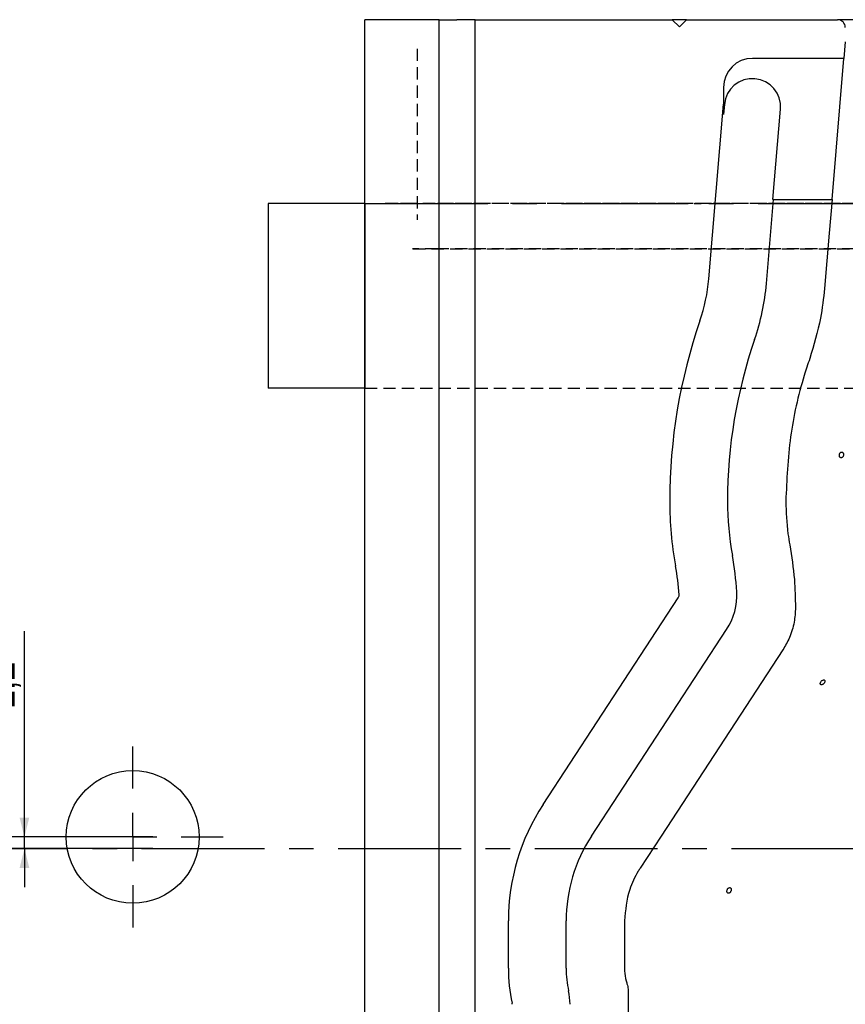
# Model space of a CAD drawing. Header units: millimetres. Extents: x 8 to 832, y 8 to 586.
# Tile 19 of 24: x 422 to 507, y 307 to 409. Entities that reach past the tile are written whole.
import ezdxf

# ---------------------------------------------------------------- set-up
doc = ezdxf.new("R2010")
doc.units = ezdxf.units.MM
doc.linetypes.add('CENTERX2', pattern=[20.32, 12.7, -2.54, 2.54, -2.54])
doc.linetypes.add('HIDDEN', pattern=[1.905, 1.27, -0.635])
for name, color, linetype in [('CENTERLINE', 4, 'CENTERX2'), ('DIMENSIONS', 2, 'Continuous'), ('HIDDEN', 3, 'HIDDEN')]:
    doc.layers.add(name, color=color, linetype=linetype)
doc.layers.add('OUTLINE', color=7, linetype='Continuous', lineweight=25)
doc.styles.add('SLDTEXTSTYLE0', font='TXT', dxfattribs={"width": 0.75})
doc.dimstyles.new('SLDDIMSTYLE0', dxfattribs={"dimtxt": 3.5, "dimasz": 2, "dimexe": 0, "dimexo": 0.0625, "dimgap": 0.875, "dimtad": 1, "dimrnd": 1e-09, "dimzin": 12, "dimdsep": 46, "dimtxsty": 'SLDTEXTSTYLE0', "dimsah": 1, "dimcen": 0.09, "dimadec": 0, "dimazin": 3, "dimtfac": 1, "dimtofl": 0, "dimtmove": 0, "dimatfit": 3, "dimfxl": 0, "dimfrac": 2, "dimtolj": 1, "dimtzin": 12, "dimarcsym": 0})
doc.dimstyles.new('SLDDIMSTYLE2', dxfattribs={"dimtxt": 3.5, "dimasz": 2, "dimexe": 0, "dimexo": 0.0625, "dimgap": 0.875, "dimtad": 1, "dimdec": 1, "dimrnd": 1e-09, "dimzin": 12, "dimdsep": 46, "dimtxsty": 'SLDTEXTSTYLE0', "dimsah": 1, "dimcen": 0.09, "dimadec": 0, "dimazin": 3, "dimtfac": 1, "dimtdec": 1, "dimtmove": 0, "dimatfit": 0, "dimfxl": 0, "dimfrac": 2, "dimtolj": 1, "dimtzin": 12, "dimarcsym": 0})

# ---------------------------------------------------------------- blocks, each defined once
blk = doc.blocks.new('_D_9')
at = {"layer": 'DIMENSIONS'}
for p, q in [((422.58, 324.31), (422.58, 345.6)), ((435.84, 324.31), (420.58, 324.31)), ((422.58, 323.11), (422.58, 324.31)), ((435.84, 323.11), (420.58, 323.11)), ((422.58, 323.11), (422.58, 319.11))]:
    blk.add_line(p, q, dxfattribs=at)
for points in [[(422.58, 324.31), (423.08, 326.31), (422.08, 326.31)], [(422.58, 323.11), (422.08, 321.11), (423.08, 321.11)]]:
    blk.add_solid(points, dxfattribs=at)
at = {"layer": 'DIMENSIONS', "insert": (418.07, 337.55), "char_height": 3.5, "attachment_point": 1, "rotation": 90, "style": 'SLDTEXTSTYLE0'}
blk.add_mtext('1,2', dxfattribs=at)
blk = doc.blocks.new('_D_10')
at = {"layer": 'DIMENSIONS'}
for p, q in [((719.01, 408.81), (762.87, 408.81)), ((760.87, 408.81), (760.87, 323.11)), ((727.29, 323.11), (762.87, 323.11))]:
    blk.add_line(p, q, dxfattribs=at)
for points in [[(760.87, 408.81), (760.37, 406.81), (761.37, 406.81)], [(760.87, 323.11), (761.37, 325.11), (760.37, 325.11)]]:
    blk.add_solid(points, dxfattribs=at)
at = {"layer": 'DIMENSIONS', "char_height": 3.5, "attachment_point": 1, "rotation": 90, "style": 'SLDTEXTSTYLE0'}
for s, insert in [('85,7', (756.35, 367.69)), ('Invert', (756.35, 353.89))]:
    blk.add_mtext(s, dxfattribs=dict(at, insert=insert))
blk = doc.blocks.new('_D_11')
at = {"layer": 'DIMENSIONS'}
for p, q in [((152.3, 323.11), (118.78, 323.11)), ((120.78, 237.41), (120.78, 323.11)), ((193.86, 237.41), (118.78, 237.41))]:
    blk.add_line(p, q, dxfattribs=at)
for points in [[(120.78, 323.11), (120.28, 321.11), (121.28, 321.11)], [(120.78, 237.41), (121.28, 239.41), (120.28, 239.41)]]:
    blk.add_solid(points, dxfattribs=at)
at = {"layer": 'DIMENSIONS', "char_height": 3.5, "attachment_point": 1, "rotation": 90, "style": 'SLDTEXTSTYLE0'}
for s, insert in [('85,7', (116.27, 282.57)), ('invert', (116.27, 268.9))]:
    blk.add_mtext(s, dxfattribs=dict(at, insert=insert))
blk = doc.blocks.new('SW_CENTERMARKSYMBOL_0')
at = {"layer": 'CENTERLINE', "color": 0}
for p, q in [((0, 5), (0, 9.36)), ((0, 0), (0, 2.5)), ((-5, 0), (-9.36, 0)), ((0, 0), (-2.5, 0)), ((0, 0), (0, -2.5)), ((0, 0), (2.5, 0)), ((5, 0), (9.36, 0)), ((0, -5), (0, -9.36))]:
    blk.add_line(p, q, dxfattribs=at)

msp = doc.modelspace()

# ---------------------------------------------------------------- linework, layer by layer
at = {"layer": 'CENTERLINE'}
for p, q in [((457.772, 389.812), (709.247, 389.812)), ((129.887, 323.112), (715.108, 323.112))]:
    msp.add_line(p, q, dxfattribs=at)
at = {"layer": 'HIDDEN'}
for p, q in [((463.162, 405.812), (463.162, 388.112)), ((520.272, 389.812), (459.859, 389.812)), ((462.708, 389.812), (459.859, 389.812)), ((462.708, 389.812), (465.261, 389.812)), ((510.272, 389.812), (465.261, 389.812)), ((487.996, 389.812), (492.537, 389.812)), ((465.261, 385.112), (462.703, 385.112)), ((462.708, 385.112), (462.763, 385.112)), ((462.763, 385.112), (510.272, 385.112)), ((510.272, 385.112), (465.261, 385.112)), ((457.772, 370.712), (709.247, 370.712))]:
    msp.add_line(p, q, dxfattribs=at)
at = {"layer": 'OUTLINE'}
for p, q in [((457.772, 151.956), (457.772, 408.812)), ((465.452, 408.812), (457.772, 408.812)), ((465.452, 151.956), (465.452, 408.812)), ((465.452, 408.812), (467.272, 408.812)), ((469.152, 408.812), (467.272, 408.812)), ((469.152, 151.956), (469.152, 408.812)), ((469.152, 408.812), (489.522, 408.812)), ((489.522, 408.812), (490.272, 408.062)), ((491.022, 408.812), (489.522, 408.812)), ((490.272, 408.062), (491.022, 408.812)), ((491.022, 408.812), (506.622, 408.812)), ((533.922, 408.812), (506.622, 408.812)), ((507.422, 406.517), (507.279, 404.812)), ((507.279, 404.812), (497.836, 404.812)), ((506.052, 390.222), (507.283, 404.812)), ((507.283, 404.812), (507.279, 404.812)), ((494.836, 401.812), (494.836, 400.064)), ((493.315, 382.025), (494.836, 400.064)), ((494.825, 399.812), (494.836, 399.812)), ((494.836, 400.064), (494.836, 399.812)), ((494.925, 400.056), (494.836, 398.995)), ((494.836, 398.995), (494.836, 399.812)), ((499.937, 390.222), (500.725, 399.567)), ((499.267, 381.523), (500, 390.222)), ((500, 390.222), (499.937, 390.222)), ((500, 390.222), (506.049, 390.222)), ((506.049, 390.222), (506.052, 390.222)), ((457.772, 389.812), (447.772, 389.812)), ((447.772, 389.812), (447.772, 370.712)), ((457.772, 389.812), (457.772, 370.712)), ((457.772, 370.712), (447.772, 370.712)), ((476.184, 327.662), (490.156, 349.03)), ((481.183, 324.393), (495.155, 345.761)), ((472.597, 310.723), (472.597, 315.623)), ((478.571, 310.723), (478.571, 315.623)), ((484.597, 315.623), (484.597, 310.723)), ((484.828, 309.223), (484.859, 309.123)), ((484.997, 308.223), (484.997, 215.106))]:
    msp.add_line(p, q, dxfattribs=at)
at = {"layer": 'OUTLINE', "flags": 128}
for points in [[(506.049, 390.222), (505.755, 386.741), (505.273, 381.017)], [(500.968, 343.639), (488.378, 324.384), (486.228, 321.095)]]:
    msp.add_lwpolyline(points, dxfattribs=at)
at = {"layer": 'OUTLINE'}
msp.add_circle((433.772, 324.312), 6.864, dxfattribs=at)
for centre, radius, start, end in [((506.622, 408.012), 0.8, 0, 90), ((497.836, 401.812), 3, 90, 180), ((497.825, 399.812), 2.91, 355.18058, 175.18058), ((497.825, 399.812), 3, 175.18058, 180), ((475.378, 383.538), 18, 340.98751, 355.18058), ((475.378, 383.538), 23.973, 340.98751, 355.18058), ((546.541, 359.017), 57.268, 160.98751, 180), ((546.541, 359.017), 51.295, 160.98751, 180), ((526.272, 359.017), 37, 180, 190.38886), ((526.272, 359.017), 31.027, 180, 190.38886), ((466.272, 348.017), 29.973, 3.13868, 10.38886), ((466.272, 348.017), 24, 3.13868, 10.38886), ((489.737, 349.304), 0.5, 326.82107, 3.13868), ((489.737, 349.304), 6.473, 326.82107, 3.13868), ((494.597, 315.623), 22, 146.82107, 180), ((494.597, 315.623), 16.027, 146.82107, 180), ((489.597, 310.723), 17, 180, 192.27381), ((489.597, 310.723), 11.027, 180, 192.27381), ((472.497, 307.003), 6.473, 0, 12.27381), ((472.497, 307.003), 0.5, 0, 12.27381)]:
    msp.add_arc(centre, radius, start, end, dxfattribs=at)
for points, knots in [([(505.273, 381.017), (505.16, 379.993), (504.888, 377.528), (504.165, 375.153), (503.742, 373.764)], [0, 0, 0, 0, 0.4152357, 1, 1, 1, 1]), ([(503.742, 373.764), (503.552, 373.188), (502.681, 370.547), (501.557, 365.639), (501.368, 361.24), (501.273, 359.017)], [0, 0, 0, 0, 0.1212374, 0.5559314, 1, 1, 1, 1]), ([(507.101, 363.55), (507.122, 363.569), (507.165, 363.607), (507.21, 363.695), (507.234, 363.794), (507.233, 363.895), (507.208, 363.987), (507.162, 364.06), (507.1, 364.104), (507.028, 364.115), (506.956, 364.092), (506.891, 364.037), (506.84, 363.957), (506.809, 363.861), (506.802, 363.759), (506.819, 363.662), (506.858, 363.583), (506.916, 363.53), (506.985, 363.508), (507.049, 363.518), (507.086, 363.541), (507.101, 363.55)], [0, 0, 0, 0, 0.0536893, 0.1073812, 0.1610736, 0.2147629, 0.268451, 0.322138, 0.3758229, 0.4295121, 0.4831998, 0.5368872, 0.5905768, 0.6442616, 0.6979494, 0.751637, 0.8053282, 0.8590217, 0.9127101, 0.9663936, 1, 1, 1, 1]), ([(501.273, 359.017), (501.311, 357.895), (501.362, 356.382), (501.617, 354.893), (501.682, 354.509)], [0, 0, 0, 0, 0.742217, 1, 1, 1, 1]), ([(501.682, 354.509), (501.87, 353.317), (502.209, 351.165), (502.253, 348.988), (502.273, 348.017)], [0, 0, 0, 0, 0.5541245, 1, 1, 1, 1]), ([(502.273, 348.017), (502.245, 347.519), (502.185, 346.46), (501.734, 344.963), (501.211, 344.058), (500.968, 343.639)], [0, 0, 0, 0, 0.3232321, 0.6866946, 1, 1, 1, 1]), ([(504.877, 340.067), (504.894, 340.057), (504.93, 340.037), (505.005, 340.042), (505.087, 340.074), (505.168, 340.13), (505.239, 340.205), (505.291, 340.289), (505.319, 340.374), (505.319, 340.45), (505.291, 340.509), (505.24, 340.542), (505.169, 340.547), (505.089, 340.524), (505.007, 340.474), (504.933, 340.404), (504.875, 340.321), (504.839, 340.235), (504.83, 340.156), (504.845, 340.099), (504.868, 340.076), (504.877, 340.067)], [0, 0, 0, 0, 0.05355172, 0.10710324, 0.16063162, 0.21421492, 0.26790496, 0.32168679, 0.37550498, 0.42929221, 0.48301536, 0.53667391, 0.59029049, 0.64388707, 0.69749122, 0.75112888, 0.80482298, 0.85858542, 0.91239723, 0.96620408, 1, 1, 1, 1]), ([(486.228, 321.095), (486.159, 320.988), (485.716, 320.289), (484.87, 318.528), (484.701, 316.724), (484.597, 315.623)], [0, 0, 0, 0, 0.0662972, 0.4303963, 1, 1, 1, 1]), ([(495.271, 318.502), (495.292, 318.494), (495.334, 318.477), (495.408, 318.492), (495.481, 318.536), (495.547, 318.606), (495.598, 318.696), (495.628, 318.796), (495.634, 318.894), (495.614, 318.979), (495.571, 319.04), (495.508, 319.069), (495.436, 319.066), (495.361, 319.031), (495.291, 318.969), (495.233, 318.885), (495.194, 318.788), (495.181, 318.687), (495.194, 318.596), (495.228, 318.534), (495.259, 318.511), (495.271, 318.502)], [0, 0, 0, 0, 0.0521491, 0.1043013, 0.1564248, 0.2090363, 0.2625643, 0.3171705, 0.3726012, 0.4281497, 0.482892, 0.5362107, 0.5882439, 0.6398244, 0.6919886, 0.7454387, 0.800234, 0.855788, 0.9112058, 0.965762, 1, 1, 1, 1]), ([(484.597, 310.723), (484.599, 310.633), (484.607, 310.193), (484.688, 309.687), (484.809, 309.287), (484.828, 309.223)], [0, 0, 0, 0, 0.1769539, 0.8675145, 1, 1, 1, 1]), ([(484.859, 309.123), (484.908, 308.937), (484.986, 308.641), (484.994, 308.336), (484.997, 308.223)], [0, 0, 0, 0, 0.629179, 1, 1, 1, 1])]:
    msp.add_open_spline(points, degree=3, knots=knots, dxfattribs=at)

# ---------------------------------------------------------------- block references
at = {"layer": 'CENTERLINE'}
msp.add_blockref('SW_CENTERMARKSYMBOL_0', (433.772, 324.312), dxfattribs=at)

# ---------------------------------------------------------------- dimensions: what is measured, and where the dimension line sits
at = {"layer": 'DIMENSIONS'}
for base, p1, text, picture, middle in [((760.866, 323.112), (436.839, 408.812), 'Invert <> ', '_D_10', (760.866, 365.962)), ((120.777, 323.112), (436.839, 237.412), 'invert <>', '_D_11', (120.777, 280.262))]:
    dim = msp.add_linear_dim(base=base, p1=p1, p2=(436.839, 323.112), angle=90, text=text, dimstyle='SLDDIMSTYLE0', dxfattribs=at)
    dim.commit()
    dim.dimension.update_dxf_attribs({"geometry": picture, "text_midpoint": middle, "dimtype": 160})
dim = msp.add_linear_dim(base=(419.808, 324.312), p1=(436.839, 323.112), p2=(436.839, 324.312), angle=90, dimstyle='SLDDIMSTYLE2', dxfattribs=at)
dim.commit()
dim.dimension.update_dxf_attribs({"geometry": '_D_9', "text_midpoint": (419.808, 340.785), "dimtype": 160})

doc.saveas('drawing.dxf')
